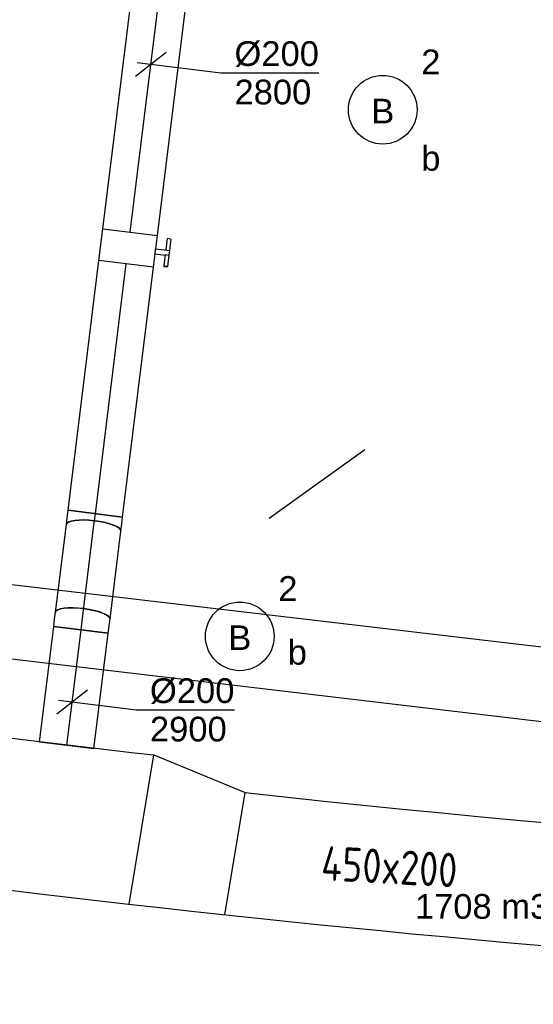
# Model space of a CAD drawing. Extents: x -257677 to 221252, y -185516 to 120782.
# Tile 101 of 171: x -47387 to -45517, y -49973 to -46387. Entities that reach past the tile are written whole.
import ezdxf
from ezdxf.enums import TextEntityAlignment as Align
from ezdxf.lldxf.tags import DXFTag

# ---------------------------------------------------------------- set-up
doc = ezdxf.new("R2010")
doc.units = 0
doc.header["$LTSCALE"] = 50
doc.linetypes.add('AUSGEZOGEN', pattern=[0])
doc.layers.get('0').update_dxf_attribs({"linetype": 'CONTINUOUS'})
for name, color, linetype in [('57LB', 4, 'CONTINUOUS'), ('EL6131--', 2, 'CONTINUOUS'), ('EL6311--', 3, 'CONTINUOUS'), ('EM6131--', 1, 'CONTINUOUS'), ('WL570---_RETOUR', 112, 'CONTINUOUS'), ('WL570---_RETOUR_HL', 8, 'CONTINUOUS'), ('WL570---_RETOUR_RST', 2, 'CONTINUOUS'), ('WM570---_RETOUR', 1, 'CONTINUOUS'), ('WM570---_RETOUR_PR', 1, 'CONTINUOUS'), ('WM570---_TOEVOER', 1, 'CONTINUOUS')]:
    doc.layers.add(name, color=color, linetype=linetype)
doc.styles.add('BURO-018', font='ARIAL.TTF', dxfattribs={"height": 63})
doc.styles.add('ISO25', font='ISO', dxfattribs={"width": 0.9})
tags = doc.linetypes.add('CENTER2', pattern=[28.575000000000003, 19.05, -3.175, 3.175, -3.175]).pattern_tags.tags
tags[10:11] = [DXFTag(74, 4), DXFTag(75, 0), DXFTag(340, '0'), DXFTag(46, 1.0), DXFTag(50, 0.0), DXFTag(44, 0.0), DXFTag(45, 0.0)]
tags[8:9] = [DXFTag(74, 4), DXFTag(75, 0), DXFTag(340, '0'), DXFTag(46, 1.0), DXFTag(50, 0.0), DXFTag(44, 0.0), DXFTag(45, 0.0)]
tags[6:7] = [DXFTag(74, 4), DXFTag(75, 0), DXFTag(340, '0'), DXFTag(46, 1.0), DXFTag(50, 0.0), DXFTag(44, 0.0), DXFTag(45, 0.0)]
tags[4:5] = [DXFTag(74, 4), DXFTag(75, 0), DXFTag(340, '0'), DXFTag(46, 1.0), DXFTag(50, 0.0), DXFTag(44, 0.0), DXFTag(45, 0.0)]

# ---------------------------------------------------------------- blocks, each defined once
blk = doc.blocks.new('1115B3')
at = {"color": 0, "linetype": 'Continuous'}
blk.add_circle((0, 3.5), 2.5, dxfattribs=at)
at = {"color": 0, "linetype": 'Continuous', "style": 'BURO-018'}
for tag, p in [('E_GKAST', (0, 11.5)), ('E_GROEP', (0, 8.5)), ('E_SGROEP', (4.5, 8.5)), ('E_ARMCODE', (0, 3.5)), ('E_SLET', (4.5, 2.5))]:
    blk.add_attdef(tag, text='', height=1.8, dxfattribs=at).set_placement(p, align=Align.MIDDLE)
blk = doc.blocks.new('*U745')
at = {"color": 0, "ltscale": 10}
for p, q in [((3.637978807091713e-12, 135, -2730), (2559.343480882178, 135.0000000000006, -2730)), ((-1.818989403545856e-12, -135.0000000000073, -2730), (2559.343480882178, -135.0000000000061, -2730))]:
    blk.add_line(p, q, dxfattribs=at)
at = {"layer": 'EM6131--', "color": 1, "style": 'BURO-018'}
blk.add_attdef('POSNR', text='', height=90, dxfattribs=at).set_placement((0, 0), align=Align.MIDDLE)
blk = doc.blocks.new('*U922')
at = {"color": 0, "ltscale": 10}
for p, q in [((-7.275957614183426e-12, 100, -2900), (425.3451860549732, 100.0000000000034, -2900)), ((0, -100, -2900), (-6.586398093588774e-12, 100.000000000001, -2900)), ((425.3451860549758, 100, -2900), (425.3451860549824, -100.000000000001, -2900)), ((0, -100, -2900), (425.3451860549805, -99.99999999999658, -2900))]:
    blk.add_line(p, q, dxfattribs=at)
at = {"layer": 'WL570---_RETOUR_HL', "linetype": 'CENTER2'}
blk.add_line((0, -7.275957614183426e-12, -2900), (425.3451860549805, -3.858207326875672e-12, -2900), dxfattribs=at)
at = {"layer": 'WM570---_RETOUR_PR', "color": 1, "style": 'BURO-018'}
blk.add_attdef('POSNR', text='', height=90, dxfattribs=at).set_placement((0, 0), align=Align.MIDDLE)
blk = doc.blocks.new('*U923')
at = {"layer": 'WM570---_RETOUR', "color": 0, "ltscale": 10}
for p, q in [((-55.75288601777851, -43.49270859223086), (55.75288601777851, 43.49270859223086)), ((-49.62279730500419, 6.130088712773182), (233.3806192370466, -28.8303759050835)), ((233.3806192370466, -28.8303759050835), (590.9522427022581, -28.8303759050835))]:
    blk.add_line(p, q, dxfattribs=at)
at = {"layer": 'WM570---_RETOUR', "color": 0, "style": 'BURO-018'}
for s, p in [('%%c200', (283.3806192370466, -3.830375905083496)), ('2900', (283.3806192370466, -143.8303759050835))]:
    blk.add_text(s, height=90, dxfattribs=at).set_placement(p)
blk = doc.blocks.new('*U924')
at = {"color": 0, "ltscale": 10}
for p, q in [((-26.33000000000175, 99.99999999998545, -2900.000000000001), (3.669953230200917e-12, 99.99999999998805, -2900.000000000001)), ((-26.32999999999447, -100.0000000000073, -2900.000000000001), (-26.33000000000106, 99.99999999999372, -2900.000000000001)), ((0, 99.99999999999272, -2900.000000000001), (25.43282700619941, 99.99999999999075, -2900.000000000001)), ((-26.32999999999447, -100.0000000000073, -2900.000000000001), (-3.492317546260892e-12, -100.0000000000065, -2900.000000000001)), ((-7.275957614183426e-12, -100.0000000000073, -2900.000000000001), (25.43282700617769, -100.000000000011, -2900.000000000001))]:
    blk.add_line(p, q, dxfattribs=at)
at = {"color": 0, "ltscale": 10, "extrusion": (1.836744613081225e-32, 1.271998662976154e-29, -1)}
blk.add_ellipse((25.43282700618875, -1.455191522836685e-11, -2900.000000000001), major_axis=(1.126460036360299e-11, 100), ratio=0.2588190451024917, start_param=0, end_param=3.141592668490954, dxfattribs=at)
at = {"layer": 'WL570---_RETOUR_HL', "linetype": 'CENTER2'}
blk.add_line((-26.32999999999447, -7.275957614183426e-12, -2900.000000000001), (25.43282700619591, -8.42460490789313e-12, -2900.000000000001), dxfattribs=at)
at = {"layer": 'WM570---_RETOUR_PR', "color": 1, "style": 'BURO-018'}
blk.add_attdef('POSNR', text='', height=90, dxfattribs=at).set_placement((0, 0), align=Align.MIDDLE)
blk = doc.blocks.new('*U925')
at = {"color": 0, "ltscale": 10}
for p, q in [((7.275957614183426e-12, 100, -2893.185294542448), (322.339426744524, 99.99999999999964, -2893.185294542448)), ((7.275957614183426e-12, -100.0000000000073, -2893.185294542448), (322.339426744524, -100.0000000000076, -2893.185294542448))]:
    blk.add_line(p, q, dxfattribs=at)
blk.add_ellipse((7.275957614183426e-12, 0, -2893.185294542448), major_axis=(1.096345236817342e-13, 100), ratio=0.2588190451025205, start_param=3.141592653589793, end_param=6.283185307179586, dxfattribs=at)
at = {"color": 0, "ltscale": 10, "extrusion": (2.797154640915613e-17, -4.039044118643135e-20, -1)}
blk.add_ellipse((322.3394267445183, -7.275957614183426e-12, -2893.185294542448), major_axis=(1.096345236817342e-13, 100), ratio=0.2588190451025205, start_param=0, end_param=3.141592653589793, dxfattribs=at)
at = {"layer": 'WL570---_RETOUR_HL', "linetype": 'CENTER2'}
blk.add_line((7.275957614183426e-12, 0, -2893.185294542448), (322.339426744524, -3.533952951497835e-13, -2893.185294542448), dxfattribs=at)
at = {"layer": 'WM570---_RETOUR_PR', "color": 1, "style": 'BURO-018'}
blk.add_attdef('POSNR', text='', height=90, dxfattribs=at).set_placement((0, 0), align=Align.MIDDLE)
blk = doc.blocks.new('*U926')
at = {"color": 0, "ltscale": 10}
for p, q in [((-25.43282700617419, 100.0000000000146, -2800), (1.077893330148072e-11, 100.0000000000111, -2800)), ((1.455191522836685e-11, 100.0000000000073, -2800), (26.33000000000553, 100.0000000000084, -2800)), ((26.33000000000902, 100.0000000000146, -2800), (26.33000000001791, -99.99999999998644, -2800)), ((-25.43282700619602, -99.99999999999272, -2800), (3.399946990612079e-12, -99.9999999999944, -2800)), ((7.275957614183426e-12, -99.99999999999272, -2800), (26.33000000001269, -99.99999999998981, -2800))]:
    blk.add_line(p, q, dxfattribs=at)
blk.add_ellipse((-25.43282700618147, 7.275957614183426e-12, -2800), major_axis=(1.010996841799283e-11, 100), ratio=0.2588190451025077, start_param=3.141592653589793, end_param=6.283185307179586, dxfattribs=at)
at = {"layer": 'WL570---_RETOUR_HL', "linetype": 'CENTER2'}
blk.add_line((-25.43282700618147, 7.275957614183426e-12, -2800), (26.33000000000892, 6.724980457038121e-12, -2800), dxfattribs=at)
at = {"layer": 'WM570---_RETOUR_PR', "color": 1, "style": 'BURO-018'}
blk.add_attdef('POSNR', text='', height=90, dxfattribs=at).set_placement((0, 0), align=Align.MIDDLE)
blk = doc.blocks.new('*U927')
at = {"color": 0, "ltscale": 10}
for p, q in [((7.275957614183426e-12, 100, -2800), (916.9581163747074, 100.0000000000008, -2800)), ((7.275957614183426e-12, -100, -2800), (6.895595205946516e-13, 100.000000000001, -2800)), ((7.275957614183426e-12, -100, -2800), (916.9581163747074, -99.9999999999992, -2800))]:
    blk.add_line(p, q, dxfattribs=at)
at = {"layer": 'WL570---_RETOUR_HL', "linetype": 'CENTER2'}
blk.add_line((7.275957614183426e-12, 0, -2800), (916.9581163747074, 7.889717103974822e-13, -2800), dxfattribs=at)
at = {"layer": 'WM570---_RETOUR_PR', "color": 1, "style": 'BURO-018'}
blk.add_attdef('POSNR', text='', height=90, dxfattribs=at).set_placement((0, 0), align=Align.MIDDLE)
blk = doc.blocks.new('*U1168')
at = {"color": 2, "ltscale": 10}
for p, q in [((-58.20000000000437, 100.0000000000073, -2800), (58.19999999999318, 100.000000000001, -2800)), ((-58.19999999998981, -100, -2800), (-58.1999999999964, 100.000000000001, -2800)), ((58.19999999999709, 99.99999999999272, -2800), (58.20000000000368, -100.0000000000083, -2800)), ((-58.19999999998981, -100, -2800), (-9.699999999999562, -100.0000000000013, -2800)), ((-9.700000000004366, -100, -2800), (-9.700000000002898, -136.6666666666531, -2800)), ((9.700000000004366, -100.0000000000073, -2800), (9.700000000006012, -150.0000000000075, -2800)), ((9.700000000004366, -100.0000000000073, -2800), (58.20000000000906, -100.0000000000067, -2800)), ((-51.23601183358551, -136.6666666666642, -2800), (-51.23601183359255, -150.0000000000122, -2800)), ((-49.56934516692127, -136.666666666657, -2800), (-51.2360118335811, -136.6666666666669, -2800)), ((-7.442182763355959, -136.666666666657, -2800), (-49.56934516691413, -136.6666666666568, -2800)), ((-49.56934516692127, -150, -2800), (-49.56934516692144, -136.6666666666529, -2800)), ((-7.442182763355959, -136.666666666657, -2800), (-7.44218276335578, -150.0000000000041, -2800)), ((51.23601183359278, -136.666666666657, -2800), (9.700000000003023, -136.6666666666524, -2800)), ((51.23601183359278, -150.0000000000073, -2800), (51.23601183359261, -136.6666666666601, -2800)), ((-51.23601183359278, -150.0000000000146, -2800), (-49.56934516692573, -150.0000000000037, -2800)), ((-7.442182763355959, -150, -2800), (-49.56934516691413, -149.9999999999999, -2800)), ((9.69999999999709, -150.0000000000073, -2800), (-7.442182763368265, -150.0000000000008, -2800)), ((51.23601183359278, -150.0000000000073, -2800), (9.700000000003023, -150.0000000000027, -2800))]:
    blk.add_line(p, q, dxfattribs=at)
blk.add_spline([(-9.650232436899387, -99.99518481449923, -2800), (-9.50144043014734, -99.98093503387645, -2800), (-9.255150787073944, -99.95783018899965, -2800), (-8.913890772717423, -99.9268104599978, -2800), (-8.48116217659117, -99.88913910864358, -2800), (-7.961405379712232, -99.84635183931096, -2800), (-7.359953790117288, -99.80019498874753, -2800), (-6.682979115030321, -99.75255490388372, -2800), (-5.93742803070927, -99.70538125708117, -2800), (-5.130950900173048, -99.66060734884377, -2800), (-4.271823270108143, -99.62007063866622, -2800), (-3.368860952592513, -99.58543680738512, -2800), (-2.431329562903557, -99.55813057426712, -2800), (-1.468849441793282, -99.53927626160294, -2800), (-0.4912969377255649, -99.5296507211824, -2800), (0.4912969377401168, -99.5296507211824, -2800), (1.468849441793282, -99.53927626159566, -2800), (2.431329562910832, -99.55813057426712, -2800), (3.368860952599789, -99.5854368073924, -2800), (4.271823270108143, -99.62007063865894, -2800), (5.130950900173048, -99.66060734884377, -2800), (5.937428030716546, -99.70538125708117, -2800), (6.682979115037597, -99.75255490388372, -2800), (7.359953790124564, -99.80019498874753, -2800), (7.961405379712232, -99.84635183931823, -2800), (8.481162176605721, -99.88913910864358, -2800), (8.913890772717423, -99.92681046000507, -2800), (9.25515078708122, -99.95783018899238, -2800), (9.501440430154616, -99.98093503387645, -2800), (9.650232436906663, -99.9951848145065, -2800), (9.700000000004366, -100.0000000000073, -2800)], degree=3, dxfattribs=at)
at = {"layer": 'WL570---_RETOUR', "color": 1, "style": 'BURO-018'}
blk.add_attdef('I', text='', height=90, dxfattribs=at).set_placement((0, 0), align=Align.MIDDLE)
at = {"layer": 'WM570---_RETOUR_PR', "color": 1, "style": 'BURO-018'}
blk.add_attdef('POSNR', text='', height=90, dxfattribs=at).set_placement((0, 0), align=Align.MIDDLE)
blk = doc.blocks.new('*U1169')
at = {"color": 0, "ltscale": 10}
for p, q in [((0, 99.99999999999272, -2800), (1255.141150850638, 99.99999999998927, -2800)), ((1255.141150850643, 99.99999999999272, -2800), (1255.141150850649, -100.0000000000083, -2800)), ((7.275957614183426e-12, -100, -2800), (1255.141150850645, -100.0000000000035, -2800))]:
    blk.add_line(p, q, dxfattribs=at)
at = {"layer": 'WL570---_RETOUR_HL', "linetype": 'CENTER2'}
blk.add_line((0, -7.275957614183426e-12, -2800), (1255.141150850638, -1.072483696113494e-11, -2800), dxfattribs=at)
at = {"layer": 'WM570---_RETOUR_PR', "color": 1, "style": 'BURO-018'}
blk.add_attdef('POSNR', text='', height=90, dxfattribs=at).set_placement((0, 0), align=Align.MIDDLE)
blk = doc.blocks.new('*U1170')
at = {"layer": 'WM570---_RETOUR', "color": 0, "ltscale": 10}
for p, q in [((-55.75288601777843, -43.49270859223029), (55.75288601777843, 43.49270859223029)), ((-49.62279730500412, 6.130088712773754), (254.226767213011, -31.40557809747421)), ((254.226767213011, -31.40557809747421), (611.7983906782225, -31.40557809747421))]:
    blk.add_line(p, q, dxfattribs=at)
at = {"layer": 'WM570---_RETOUR', "color": 0, "style": 'BURO-018'}
for s, p in [('%%c200', (304.226767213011, -6.405578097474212)), ('2800', (304.226767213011, -146.4055780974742))]:
    blk.add_text(s, height=90, dxfattribs=at).set_placement(p)

msp = doc.modelspace()

# ---------------------------------------------------------------- linework, layer by layer
at = {"layer": '57LB', "color": 2, "linetype": 'Continuous'}
for p, q in [((-46988.35218442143, -49607.9708665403), (-46898.27215347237, -49064.66340234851)), ((-46639.96421274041, -49646.51181423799), (-46566.23776713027, -49201.8391405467))]:
    msp.add_line(p, q, dxfattribs=at)
at = {"layer": 'WL570---_RETOUR'}
msp.add_line((-46898.27215347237, -49064.66340234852), (-46566.23776713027, -49201.83914054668), dxfattribs=at)
for centre, radius, start, end in [((-40551.43609641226, 6984.159798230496), 56407.02890690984, 260.8856861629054, 263.5394816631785), ((-40551.43609641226, 6984.159798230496), 56957.02890690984, 260.4891053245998, 275.3420007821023), ((-40862.56160967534, 2385.890811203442), 51902.07898806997, 263.6908513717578, 273.8543326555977)]:
    msp.add_arc(centre, radius, start, end, dxfattribs=at)
at = {"layer": 'WL570---_RETOUR_RST'}
msp.add_line((-46130.87902597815, -47953.89844950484), (-46479.28370535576, -48203.17476231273), dxfattribs=at)

# ---------------------------------------------------------------- block references
at = {"layer": 'EL6131--', "rotation": 173.268451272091}
msp.add_blockref('*U745', (-45413.30875727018, -48816.97619256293, 2730), dxfattribs=at)
at = {"layer": 'EL6311--', "linetype": 'AUSGEZOGEN'}
ref = msp.add_blockref('1115B3', (-46065.2063721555, -46889.74080748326), dxfattribs=dict(at, xscale=50, yscale=50, zscale=50))
ref.add_attrib('E_ARMCODE', 'B', dxfattribs={"layer": '0', "color": 1, "linetype": 'Continuous', "height": 90, "style": 'BURO-018'}).set_placement((-46065.2063721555, -46719.74080271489), align=Align.MIDDLE)
ref.add_attrib('E_SLET', 'b', dxfattribs={"layer": '0', "color": 1, "linetype": 'Continuous', "height": 90, "style": 'BURO-018'}).set_placement((-45890.2063721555, -46889.74080748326), align=Align.MIDDLE)
ref.add_attrib('E_GROEP', '2', dxfattribs={"layer": '0', "color": 1, "linetype": 'Continuous', "height": 90, "style": 'BURO-018'}).set_placement((-45890.2063721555, -46539.74080748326), align=Align.MIDDLE)
ref = msp.add_blockref('1115B3', (-46585.63950406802, -48807.80346529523), dxfattribs=dict(at, xscale=50, yscale=50, zscale=50))
ref.add_attrib('E_ARMCODE', 'B', dxfattribs={"layer": '0', "color": 1, "linetype": 'Continuous', "height": 90, "style": 'BURO-018'}).set_placement((-46585.63950406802, -48637.80346052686), align=Align.MIDDLE)
ref.add_attrib('E_SLET', 'b', dxfattribs={"layer": '0', "color": 1, "linetype": 'Continuous', "height": 90, "style": 'BURO-018'}).set_placement((-46376.17110391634, -48688.77616794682), align=Align.MIDDLE)
ref.add_attrib('E_GROEP', '2', dxfattribs={"layer": '0', "color": 1, "linetype": 'Continuous', "height": 90, "style": 'BURO-018'}).set_placement((-46410.63950406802, -48457.80346529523), align=Align.MIDDLE)
at = {"layer": 'WL570---_RETOUR'}
for name, p, rotation in [('*U1169', (-46984.85431088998, -47160.3882979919, 2800), 82.95771773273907), ('*U1168', (-46991.98973415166, -47218.14923405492, 2800), 82.95771773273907), ('*U927', (-47111.54584939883, -48185.95070503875, 2800), 82.95771773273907), ('*U926', (-47114.77395411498, -48212.08207009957, 2800), 82.95771773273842), ('*U925', (-47157.41144946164, -48557.23071122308, 2893.185294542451), 82.95771773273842), ('*U924', (-47160.52955917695, -48582.4716716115, 2900), 82.95771773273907), ('*U922', (-47215.90573837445, -49030.73939571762, 2900), 82.95771773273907)]:
    msp.add_blockref(name, p, dxfattribs=dict(at, rotation=rotation))
at = {"layer": 'WM570---_RETOUR'}
for name, p in [('*U1170', (-46909.30462274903, -46548.81691024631, 2800)), ('*U923', (-47196.24556408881, -48871.59115345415, 2900))]:
    msp.add_blockref(name, p, dxfattribs=at)

# ---------------------------------------------------------------- texts
at = {"layer": '57LB', "color": 2, "linetype": 'Continuous', "style": 'ISO25', "width": 0.9}
msp.add_text('450x200', height=125, rotation=356.8775423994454, dxfattribs=at).set_placement((-46291.58342013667, -49520.7282460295))
at = {"layer": 'WM570---_TOEVOER', "style": 'BURO-018'}
msp.add_text('1708 m3/h', height=90, dxfattribs=at).set_placement((-45948.24878491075, -49661.33660322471))

doc.saveas('drawing.dxf')
